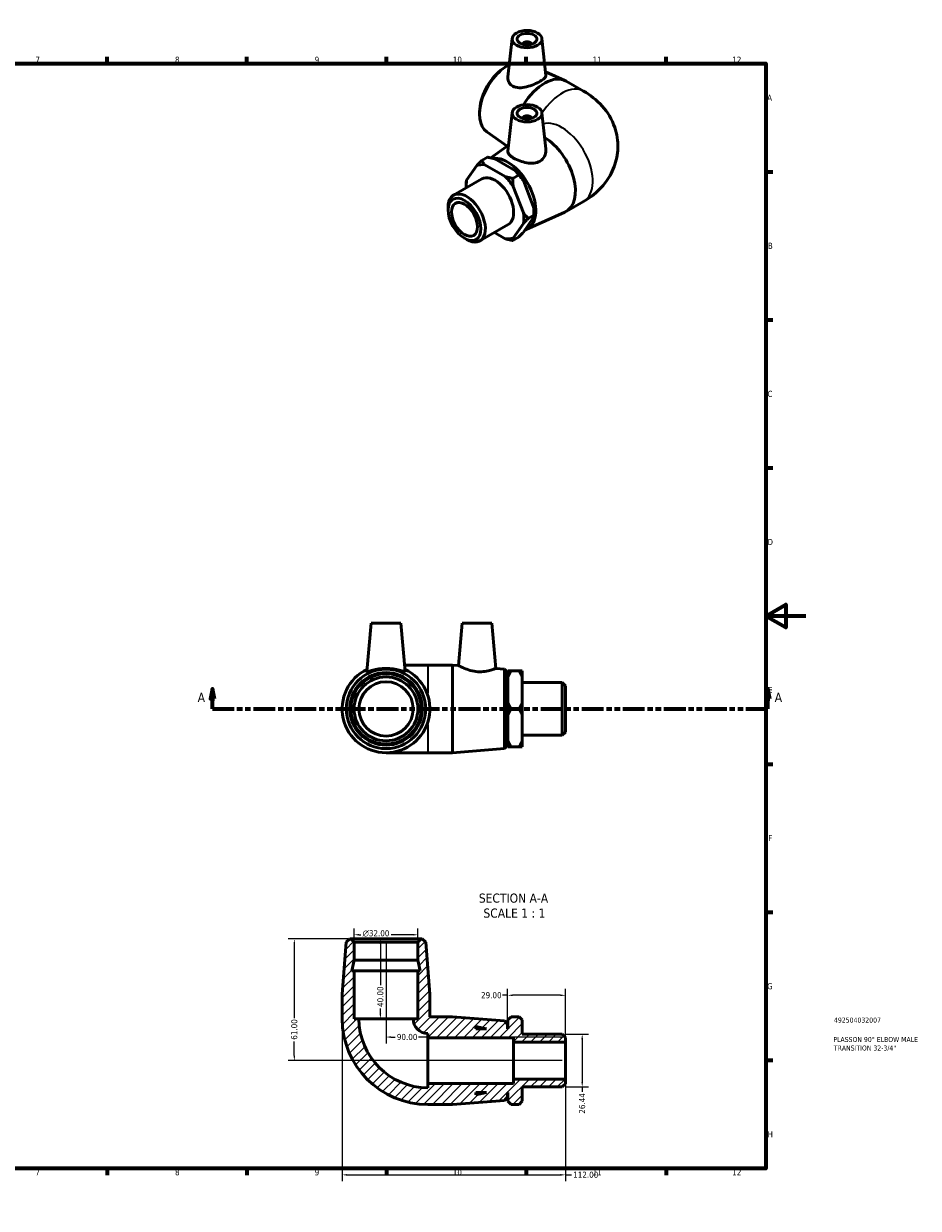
# Model space of a CAD drawing. Header units: millimetres. Extents: x 0 to 897, y -46 to 606.
# Tile 3 of 3: x 449 to 897, y 0 to 594. Entities that reach past the tile are written whole.
import ezdxf

# ---------------------------------------------------------------- set-up
doc = ezdxf.new("R2010")
doc.units = ezdxf.units.MM
doc.linetypes.add('DOUBLE_DASH_CHAIN', pattern=[1.2403, 0.6614, -0.0827, 0.1654, -0.0827, 0.1654, -0.0827])
for name, color, linetype, lineweight in [('Border (ANSI)', 7, 'Continuous', 70), ('Dimension (ANSI)', 7, 'Continuous', 25), ('Hatch (ANSI)', 7, 'Continuous', 18), ('Section Line (ANSI)', 7, 'DOUBLE_DASH_CHAIN', 70), ('Symbol (ANSI)', 7, 'Continuous', 25), ('Title (ISO)', 7, 'Continuous', 50), ('Visible (ANSI)', 7, 'Continuous', 50), ('Visible Narrow (ANSI)', 7, 'Continuous', 35)]:
    doc.layers.add(name, color=color, linetype=linetype, lineweight=lineweight)
doc.styles.add('Label Text (ANSI)', font='tahoma.ttf')
doc.styles.add('Note Text (ANSI)', font='tahoma.ttf')
doc.styles.add('Note Text (ISO)', font='tahoma.ttf')
doc.dimstyles.new('Default - mm (ANSI)', dxfattribs={"dimtxt": 3.048, "dimasz": 2.5, "dimexe": 3.175, "dimexo": 1.6002, "dimgap": 0.8, "dimtad": 0, "dimtoh": 1, "dimrnd": 1e-08, "dimzin": 4, "dimdsep": 46, "dimtxsty": 'Note Text (ANSI)', "dimcen": 0.09, "dimdle": 10, "dimclrd": 256, "dimclre": 256, "dimclrt": 256, "dimadec": 1, "dimazin": 1, "dimtfac": 1, "dimtofl": 0, "dimtmove": 0, "dimatfit": 3, "dimfxl": 1, "dimtolj": 1, "dimtzin": 4, "dimlwd": -1, "dimlwe": -1, "dimarcsym": 0})

# ---------------------------------------------------------------- blocks, each defined once
blk = doc.blocks.new('Borders Default Border')
at = {"layer": 'Border (ANSI)'}
for p, q in [((70.08, 574), (70.08, 577.45)), ((140.17, 574), (140.17, 577.45)), ((210.25, 574), (210.25, 577.45)), ((280.33, 574), (280.33, 577.45)), ((350.42, 574), (350.42, 577.45)), ((490.58, 574), (490.58, 577.45)), ((560.67, 574), (560.67, 577.45)), ((630.75, 574), (630.75, 577.45)), ((700.83, 574), (700.83, 577.45)), ((770.92, 574), (770.92, 577.45)), ((20, 519.75), (16.55, 519.75)), ((821, 519.75), (824.45, 519.75)), ((20, 445.5), (16.55, 445.5)), ((821, 445.5), (824.45, 445.5)), ((20, 371.25), (16.55, 371.25)), ((821, 371.25), (824.45, 371.25)), ((20, 222.75), (16.55, 222.75)), ((821, 222.75), (824.45, 222.75)), ((20, 148.5), (16.55, 148.5)), ((821, 148.5), (824.45, 148.5)), ((20, 74.25), (16.55, 74.25)), ((821, 74.25), (824.45, 74.25)), ((70.08, 20), (70.08, 16.55)), ((140.17, 20), (140.17, 16.55)), ((210.25, 20), (210.25, 16.55)), ((280.33, 20), (280.33, 16.55)), ((350.42, 20), (350.42, 16.55)), ((490.58, 20), (490.58, 16.55)), ((560.67, 20), (560.67, 16.55)), ((630.75, 20), (630.75, 16.55)), ((700.83, 20), (700.83, 16.55)), ((770.92, 20), (770.92, 16.55))]:
    blk.add_line(p, q, dxfattribs=at)
at = {"layer": 'Border (ANSI)', "flags": 128}
for points in [[(420.5, 594), (420.5, 574), (414.73, 584), (426.27, 584), (420.5, 574)], [(20, 20), (20, 574), (821, 574), (821, 20), (20, 20)], [(0, 297), (20, 297), (10, 302.77), (10, 291.23), (20, 297)], [(841, 297), (821, 297), (831, 302.77), (831, 291.23), (821, 297)], [(420.5, 0), (420.5, 20), (414.73, 10), (426.27, 10), (420.5, 20)]]:
    blk.add_lwpolyline(points, dxfattribs=at)
at = {"layer": 'Border (ANSI)', "color": 230, "true_color": 0xff0080, "attachment_point": 7, "style": 'Note Text (ANSI)'}
for s, insert, char_height in [('1', (34.35, 574.4), 3.05), ('2', (104.2, 574.4), 3.05), ('3', (174.26, 574.34), 3.05), ('4', (244.23, 574.4), 3.05), ('5', (314.48, 574.34), 3.05), ('6', (384.49, 574.34), 3.05), ('7', (454.6, 574.4), 3.05), ('8', (524.63, 574.33), 3.05), ('9', (594.7, 574.34), 3.05), ('10', (663.96, 574.34), 3.048), ('11', (734.04, 574.4), 3.048), ('12', (804.13, 574.4), 3.048), ('A', (16.78, 555.35), 3.05), ('A', (821.63, 555.35), 3.05), ('B', (17.15, 481.1), 3.05), ('B', (821.99, 481.1), 3.05), ('C', (16.95, 406.8), 3.05), ('C', (821.8, 406.8), 3.05), ('D', (16.96, 332.6), 3.05), ('D', (821.81, 332.6), 3.05), ('E', (17.21, 258.35), 3.05), ('E', (822.05, 258.35), 3.05), ('F', (17.29, 184.1), 3.05), ('F', (822.14, 184.1), 3.05), ('G', (16.81, 109.79), 3.05), ('G', (821.66, 109.79), 3.05), ('H', (16.97, 35.6), 3.05), ('H', (821.81, 35.6), 3.05), ('1', (34.35, 16.55), 3.05), ('2', (104.2, 16.55), 3.05), ('3', (174.26, 16.49), 3.05), ('4', (244.23, 16.55), 3.05), ('5', (314.48, 16.49), 3.05), ('6', (384.49, 16.49), 3.05), ('7', (454.6, 16.55), 3.05), ('8', (524.63, 16.48), 3.05), ('9', (594.7, 16.49), 3.05), ('10', (663.96, 16.49), 3.048), ('11', (734.04, 16.55), 3.048), ('12', (804.13, 16.55), 3.048)]:
    blk.add_mtext(s, dxfattribs=dict(at, insert=insert, char_height=char_height))
blk = doc.blocks.new('Title Blocks ISO')
at = {"layer": 'Title (ISO)', "color": 232, "true_color": 0xca0064, "style": 'Note Text (ISO)'}
for tag, p in [('PART_NUMBER_001', (34.16, 73.13)), ('DESCRIPTION_001', (33.84, 63.4)), ('DESCRIPTION_002', (34.09, 59.12))]:
    blk.add_attdef(tag, p, '', height=2.5, dxfattribs=at)
blk = doc.blocks.new('2dTransSection0')
at = {"layer": 'Section Line (ANSI)', "linetype": 'Continuous'}
for p, q in [((543.36, 260.43), (542.36, 255.43)), ((542.36, 255.43), (544.36, 255.43)), ((543.36, 255.43), (543.36, 260.43)), ((544.36, 255.43), (543.36, 260.43)), ((543.36, 250.43), (543.36, 255.43)), ((821.97, 260.43), (820.97, 255.43)), ((820.97, 255.43), (822.97, 255.43)), ((821.97, 255.43), (821.97, 260.43)), ((822.97, 255.43), (821.97, 260.43)), ((821.97, 250.43), (821.97, 255.43)), ((543.36, 250.43), (554.35, 250.43)), ((810.98, 250.43), (821.97, 250.43))]:
    blk.add_line(p, q, dxfattribs=at)
at = {"layer": 'Section Line (ANSI)', "linetype": 'DOUBLE_DASH_CHAIN', "ltscale": 16.597679}
blk.add_line((543.36, 250.43), (821.97, 250.43), dxfattribs=at)
at = {"layer": 'Section Line (ANSI)', "linetype": 'Continuous', "flags": 128}
for points in [[(544.36, 255.43), (543.36, 260.43), (542.36, 255.43), (544.36, 255.43)], [(822.97, 255.43), (821.97, 260.43), (820.97, 255.43), (822.97, 255.43)]]:
    blk.add_lwpolyline(points, dxfattribs=at)
at = {"layer": 'Section Line (ANSI)'}
for points in [[(544.36, 255.43), (543.36, 260.43), (542.36, 255.43), (544.36, 255.43)], [(822.97, 255.43), (821.97, 260.43), (820.97, 255.43), (822.97, 255.43)]]:
    blk.add_solid(points, dxfattribs=at)
at = {"layer": 'Section Line (ANSI)', "char_height": 4.57, "attachment_point": 7, "style": 'Label Text (ANSI)'}
for insert in [(536, 253.93), (825.44, 253.93)]:
    blk.add_mtext('A', dxfattribs=dict(at, insert=insert))
blk = doc.blocks.new('*D7')
at = {"layer": 'Defpoints', "color": 0, "transparency": 16777216}
for p in [(614.48, 137.16), (614.48, 133.46), (646.48, 133.46)]:
    blk.add_point(p, dxfattribs=at)
at = {"layer": 'Dimension (ANSI)', "transparency": 16777216}
for p, q in [((614.48, 135.06), (614.48, 140.34)), ((616.98, 137.16), (617.92, 137.16)), ((643.98, 137.16), (633.07, 137.16)), ((646.48, 135.06), (646.48, 140.34))]:
    blk.add_line(p, q, dxfattribs=at)
for points in [[(616.98, 137.58), (616.98, 136.75), (614.48, 137.16)], [(643.98, 137.58), (643.98, 136.75), (646.48, 137.16)]]:
    blk.add_solid(points, dxfattribs=at)
at = {"layer": 'Dimension (ANSI)', "color": 230, "true_color": 0xff0080, "transparency": 16777216, "insert": (618.72, 139.46), "char_height": 3.048, "attachment_point": 1, "style": 'Note Text (ANSI)'}
blk.add_mtext('\\A1;\\fAIGDT|b0|i0;\\H3.0480;\\ln\\fTahoma|b0|i0;\\H3.0480;32.00', dxfattribs=at)
blk = doc.blocks.new('*D8')
at = {"layer": 'Defpoints', "color": 0, "transparency": 16777216}
for p in [(612.88, 135.06), (584.48, 74.06), (720.48, 74.06)]:
    blk.add_point(p, dxfattribs=at)
at = {"layer": 'Dimension (ANSI)', "transparency": 16777216}
for p, q in [((611.28, 135.06), (581.31, 135.06)), ((584.48, 132.56), (584.48, 95.4)), ((584.48, 76.56), (584.48, 83.72)), ((718.88, 74.06), (581.31, 74.06))]:
    blk.add_line(p, q, dxfattribs=at)
for points in [[(584.06, 132.56), (584.9, 132.56), (584.48, 135.06)], [(584.06, 76.56), (584.9, 76.56), (584.48, 74.06)]]:
    blk.add_solid(points, dxfattribs=at)
at = {"layer": 'Dimension (ANSI)', "color": 230, "true_color": 0xff0080, "transparency": 16777216, "insert": (582.89, 84.52), "char_height": 3.048, "attachment_point": 1, "rotation": 90, "style": 'Note Text (ANSI)'}
blk.add_mtext('\\A1;61.00', dxfattribs=at)
blk = doc.blocks.new('*D9')
at = {"layer": 'Defpoints', "color": 0, "transparency": 16777216}
for p in [(608.48, 95.06), (720.48, 64.8), (720.48, 16.76)]:
    blk.add_point(p, dxfattribs=at)
at = {"layer": 'Dimension (ANSI)', "transparency": 16777216}
for p, q in [((608.48, 93.46), (608.48, 13.59)), ((720.48, 63.2), (720.48, 13.59)), ((610.98, 16.76), (717.98, 16.76)), ((720.48, 16.76), (723.57, 16.76))]:
    blk.add_line(p, q, dxfattribs=at)
for points in [[(610.98, 17.18), (610.98, 16.35), (608.48, 16.76)], [(717.98, 17.18), (717.98, 16.35), (720.48, 16.76)]]:
    blk.add_solid(points, dxfattribs=at)
at = {"layer": 'Dimension (ANSI)', "color": 230, "true_color": 0xff0080, "transparency": 16777216, "insert": (724.37, 18.35), "char_height": 3.048, "attachment_point": 1, "style": 'Note Text (ANSI)'}
blk.add_mtext('\\A1;112.00', dxfattribs=at)
blk = doc.blocks.new('*D10')
at = {"layer": 'Defpoints', "color": 0, "transparency": 16777216}
for p in [(718.88, 87.28), (718.88, 60.84), (728.88, 60.84)]:
    blk.add_point(p, dxfattribs=at)
at = {"layer": 'Dimension (ANSI)', "transparency": 16777216}
for p, q in [((720.48, 87.28), (732.06, 87.28)), ((728.88, 84.78), (728.88, 63.34)), ((720.48, 60.84), (732.06, 60.84)), ((728.88, 60.84), (728.88, 58.34))]:
    blk.add_line(p, q, dxfattribs=at)
for points in [[(728.46, 84.78), (729.3, 84.78), (728.88, 87.28)], [(728.46, 63.34), (729.3, 63.34), (728.88, 60.84)]]:
    blk.add_solid(points, dxfattribs=at)
at = {"layer": 'Dimension (ANSI)', "color": 230, "true_color": 0xff0080, "transparency": 16777216, "insert": (727.29, 47.44), "char_height": 3.048, "attachment_point": 1, "rotation": 90, "style": 'Note Text (ANSI)'}
blk.add_mtext('\\A1;26.44', dxfattribs=at)
blk = doc.blocks.new('*D11')
at = {"layer": 'Defpoints', "color": 0, "transparency": 16777216}
for p in [(630.48, 135.06), (627.65, 95.06), (630.48, 95.06)]:
    blk.add_point(p, dxfattribs=at)
at = {"layer": 'Dimension (ANSI)', "transparency": 16777216}
for p, q in [((627.65, 132.56), (627.65, 111.94)), ((627.65, 97.56), (627.65, 100.17))]:
    blk.add_line(p, q, dxfattribs=at)
for points in [[(627.23, 132.56), (628.06, 132.56), (627.65, 135.06)], [(627.23, 97.56), (628.06, 97.56), (627.65, 95.06)]]:
    blk.add_solid(points, dxfattribs=at)
at = {"layer": 'Dimension (ANSI)', "color": 230, "true_color": 0xff0080, "transparency": 16777216, "insert": (626.06, 100.97), "char_height": 3.048, "attachment_point": 1, "rotation": 90, "style": 'Note Text (ANSI)'}
blk.add_mtext('\\A1;40.00', dxfattribs=at)
blk = doc.blocks.new('*D12')
at = {"layer": 'Defpoints', "color": 0, "transparency": 16777216}
for p in [(691.48, 106.81), (691.48, 92.26), (720.48, 83.31)]:
    blk.add_point(p, dxfattribs=at)
at = {"layer": 'Dimension (ANSI)', "transparency": 16777216}
for p, q in [((691.48, 93.86), (691.48, 109.99)), ((720.48, 84.91), (720.48, 109.99)), ((691.48, 106.81), (688.98, 106.81)), ((717.98, 106.81), (693.98, 106.81))]:
    blk.add_line(p, q, dxfattribs=at)
for points in [[(693.98, 107.23), (693.98, 106.39), (691.48, 106.81)], [(717.98, 107.23), (717.98, 106.39), (720.48, 106.81)]]:
    blk.add_solid(points, dxfattribs=at)
at = {"layer": 'Dimension (ANSI)', "color": 230, "true_color": 0xff0080, "transparency": 16777216, "insert": (678.15, 108.4), "char_height": 3.048, "attachment_point": 1, "style": 'Note Text (ANSI)'}
blk.add_mtext('\\A1;29.00', dxfattribs=at)
blk = doc.blocks.new('*D13')
at = {"layer": 'Defpoints', "color": 0, "transparency": 16777216}
for p in [(630.48, 135.06), (630.48, 85.86), (720.48, 74.06)]:
    blk.add_point(p, dxfattribs=at)
at = {"layer": 'Dimension (ANSI)', "transparency": 16777216}
for p, q in [((630.48, 133.46), (630.48, 82.68)), ((632.98, 85.86), (635.12, 85.86)), ((717.98, 85.86), (646.84, 85.86))]:
    blk.add_line(p, q, dxfattribs=at)
for points in [[(632.98, 86.28), (632.98, 85.44), (630.48, 85.86)], [(717.98, 86.28), (717.98, 85.44), (720.48, 85.86)]]:
    blk.add_solid(points, dxfattribs=at)
at = {"layer": 'Dimension (ANSI)', "color": 230, "true_color": 0xff0080, "transparency": 16777216, "insert": (635.92, 87.45), "char_height": 3.048, "attachment_point": 1, "style": 'Note Text (ANSI)'}
blk.add_mtext('\\A1;90.00', dxfattribs=at)

msp = doc.modelspace()

# ---------------------------------------------------------------- hatches: boundary and pattern name
at = {"layer": 'Hatch (ANSI)'}
h = msp.add_hatch(dxfattribs=at)
h.set_pattern_fill('ANSI31', color=256, scale=25.4, style=0)
h.set_pattern_definition([(45, (0, 0), (-2.245064, 2.245064), [])])
edge = h.paths.add_edge_path()
edge.add_line((646.48, 119.057), (646.48, 95.057))
edge.add_line((646.48, 95.057), (644.08, 95.057))
edge.add_ellipse((651.48, 95.057), major_axis=(-7.4, 0), ratio=1, start_angle=0, end_angle=90)
edge.add_line((651.48, 87.657), (651.48, 85.557))
edge.add_line((651.48, 85.557), (694.38, 85.557))
edge.add_line((694.38, 85.557), (694.38, 83.312))
edge.add_line((694.38, 83.312), (720.48, 83.312))
edge.add_line((720.48, 83.312), (720.48, 85.678))
edge.add_line((720.48, 85.678), (718.88, 87.278))
edge.add_line((718.88, 87.278), (698.83, 87.278))
edge.add_line((698.83, 87.278), (698.83, 94.457))
edge.add_line((698.83, 94.457), (697.23, 96.057))
edge.add_line((697.23, 96.057), (693.18, 96.057))
edge.add_line((693.18, 96.057), (691.58, 94.457))
edge.add_line((691.58, 94.457), (691.58, 90.057))
edge.add_line((691.58, 90.057), (691.48, 90.057))
edge.add_line((691.48, 90.057), (691.48, 92.257))
edge.add_line((691.48, 92.257), (689.885, 93.984))
edge.add_line((689.885, 93.984), (663.814, 96.057))
edge.add_line((663.814, 96.057), (652.48, 96.057))
edge.add_line((652.48, 96.057), (652.48, 107.391))
edge.add_line((652.48, 107.391), (650.407, 133.462))
edge.add_line((650.407, 133.462), (648.68, 135.057))
edge.add_line((648.68, 135.057), (648.08, 135.057))
edge.add_line((648.08, 135.057), (646.48, 133.457))
edge.add_line((646.48, 133.457), (646.48, 124.391))
edge.add_line((646.48, 124.391), (647.614, 119.057))
edge.add_line((647.614, 119.057), (646.48, 119.057))
h.paths.add_polyline_path([(675.48, 91.191), (680.814, 90.057), (675.48, 90.057)], flags=0)
edge = h.paths.add_edge_path()
edge.add_ellipse((651.48, 95.057), major_axis=(-43, 0), ratio=1, start_angle=0, end_angle=90)
edge.add_line((651.48, 52.057), (663.814, 52.057))
edge.add_line((663.814, 52.057), (689.885, 54.13))
edge.add_line((689.885, 54.13), (691.48, 55.857))
edge.add_line((691.48, 55.857), (691.48, 58.057))
edge.add_line((691.48, 58.057), (691.58, 58.057))
edge.add_line((691.58, 58.057), (691.58, 53.657))
edge.add_line((691.58, 53.657), (693.18, 52.057))
edge.add_line((693.18, 52.057), (697.23, 52.057))
edge.add_line((697.23, 52.057), (698.83, 53.657))
edge.add_line((698.83, 53.657), (698.83, 60.837))
edge.add_line((698.83, 60.837), (718.88, 60.837))
edge.add_line((718.88, 60.837), (720.48, 62.437))
edge.add_line((720.48, 62.437), (720.48, 64.803))
edge.add_line((720.48, 64.803), (694.38, 64.803))
edge.add_line((694.38, 64.803), (694.38, 62.557))
edge.add_line((694.38, 62.557), (651.48, 62.557))
edge.add_line((651.48, 62.557), (651.48, 60.457))
edge.add_ellipse((651.48, 95.057), major_axis=(0, -34.6), ratio=1, start_angle=270, end_angle=360, ccw=False)
edge.add_line((616.88, 95.057), (614.48, 95.057))
edge.add_line((614.48, 95.057), (614.48, 119.057))
edge.add_line((614.48, 119.057), (613.347, 119.057))
edge.add_line((613.347, 119.057), (614.48, 124.391))
edge.add_line((614.48, 124.391), (614.48, 133.457))
edge.add_line((614.48, 133.457), (612.88, 135.057))
edge.add_line((612.88, 135.057), (612.28, 135.057))
edge.add_line((612.28, 135.057), (610.553, 133.462))
edge.add_line((610.553, 133.462), (608.48, 107.391))
edge.add_line((608.48, 107.391), (608.48, 95.057))
h.paths.add_polyline_path([(680.814, 58.057), (675.48, 56.924), (675.48, 58.057)], flags=0)

# ---------------------------------------------------------------- linework, layer by layer
at = {"layer": 'Visible (ANSI)'}
for p, q in [((693.713, 586.544), (691.656, 567.36)), ((699.199, 583.825), (699.199, 583.639)), ((703.199, 583.825), (703.199, 583.639)), ((708.684, 586.544), (710.665, 568.066)), ((689.178, 571.52), (690.195, 572.213)), ((710.466, 569.929), (720.248, 565.5)), ((720.886, 565.172), (729.607, 560.15)), ((677.524, 551.282), (677.435, 550.054)), ((693.713, 549.367), (691.636, 529.998)), ((699.199, 546.648), (699.199, 546.462)), ((703.199, 546.648), (703.199, 546.462)), ((708.684, 549.367), (710.635, 531.169)), ((680.982, 539.807), (691.173, 532.534)), ((683.02, 526.717), (691.969, 533.102)), ((676.058, 522.887), (670.902, 515.532)), ((681.364, 527.059), (678.5, 525.41)), ((690.303, 517.31), (679.992, 523.248)), ((685.118, 526.2), (695.429, 520.262)), ((694.057, 516.451), (696.921, 518.1)), ((664.372, 507.995), (678.55, 516.159)), ((670.722, 513.009), (670.722, 514.312)), ((699.392, 499.125), (694.237, 512.419)), ((699.363, 515.371), (704.519, 502.078)), ((720.886, 499.896), (729.607, 504.918)), ((661.621, 500.619), (661.621, 501.922)), ((700.838, 490.78), (720.248, 499.569)), ((704.699, 499.348), (704.699, 498.045)), ((677.567, 485.082), (691.745, 493.246)), ((694.237, 486.518), (699.392, 493.873)), ((704.519, 496.826), (699.363, 489.47)), ((701.835, 496.396), (704.699, 498.045)), ((684.869, 489.286), (690.303, 486.157)), ((669.807, 486.405), (670.934, 485.751)), ((696.921, 486.948), (694.057, 485.299)), ((622.98, 293.427), (620.853, 269.114)), ((622.98, 293.427), (637.98, 293.427)), ((637.98, 293.427), (640.107, 269.114)), ((668.63, 293.427), (666.772, 272.192)), ((668.63, 293.427), (683.63, 293.427)), ((683.63, 293.427), (685.619, 270.693)), ((651.48, 272.427), (639.818, 272.427)), ((663.814, 272.427), (651.48, 272.427)), ((663.814, 272.427), (663.814, 228.427)), ((666.772, 272.192), (663.814, 272.427)), ((689.885, 270.354), (685.619, 270.693)), ((689.885, 230.501), (689.885, 270.354)), ((691.48, 268.627), (689.885, 270.354)), ((691.48, 268.627), (691.48, 232.227)), ((691.58, 266.268), (691.58, 269.48)), ((693.18, 269.48), (697.23, 269.48)), ((698.83, 269.48), (698.83, 266.268)), ((691.58, 266.427), (691.48, 266.427)), ((691.58, 253.639), (691.58, 266.268)), ((698.83, 266.268), (698.83, 253.639)), ((718.88, 263.648), (698.83, 263.648)), ((718.88, 237.207), (718.88, 263.648)), ((720.48, 262.048), (718.88, 263.648)), ((720.48, 262.048), (720.48, 238.807)), ((691.58, 247.215), (691.58, 253.639)), ((693.18, 250.427), (697.23, 250.427)), ((698.83, 253.639), (698.83, 247.215)), ((691.58, 234.587), (691.58, 247.215)), ((698.83, 247.215), (698.83, 234.587)), ((720.48, 238.807), (718.88, 237.207)), ((691.48, 232.227), (689.885, 230.501)), ((691.58, 234.427), (691.48, 234.427)), ((691.58, 231.375), (691.58, 234.587)), ((718.88, 237.207), (698.83, 237.207)), ((698.83, 234.587), (698.83, 231.375)), ((630.48, 228.427), (651.48, 228.427)), ((663.814, 228.427), (651.48, 228.427)), ((689.885, 230.501), (663.814, 228.427)), ((693.18, 231.375), (697.23, 231.375)), ((610.553, 133.462), (608.48, 107.391)), ((612.28, 135.057), (610.553, 133.462)), ((612.88, 135.057), (612.28, 135.057)), ((614.48, 133.457), (612.88, 135.057)), ((648.08, 135.057), (612.88, 135.057)), ((614.48, 124.391), (614.48, 133.457)), ((614.48, 133.457), (646.48, 133.457)), ((648.08, 135.057), (646.48, 133.457)), ((646.48, 133.457), (646.48, 124.391)), ((648.68, 135.057), (648.08, 135.057)), ((650.407, 133.462), (648.68, 135.057)), ((652.48, 107.391), (650.407, 133.462)), ((613.347, 119.057), (614.48, 124.391)), ((614.48, 119.057), (613.347, 119.057)), ((614.48, 124.391), (646.48, 124.391)), ((614.48, 95.057), (614.48, 119.057)), ((614.48, 119.057), (646.48, 119.057)), ((646.48, 124.391), (647.614, 119.057)), ((646.48, 119.057), (646.48, 95.057)), ((647.614, 119.057), (646.48, 119.057)), ((608.48, 107.391), (608.48, 95.057)), ((652.48, 96.057), (652.48, 107.391)), ((616.88, 95.057), (614.48, 95.057)), ((616.88, 95.057), (644.08, 95.057)), ((646.48, 95.057), (644.08, 95.057)), ((663.814, 96.057), (652.48, 96.057)), ((689.885, 93.984), (663.814, 96.057)), ((693.18, 96.057), (691.58, 94.457)), ((693.18, 96.057), (697.23, 96.057)), ((698.83, 94.457), (697.23, 96.057)), ((675.48, 91.191), (680.814, 90.057)), ((675.48, 90.057), (675.48, 91.191)), ((680.814, 90.057), (675.48, 90.057)), ((691.48, 92.257), (689.885, 93.984)), ((691.48, 90.057), (691.48, 92.257)), ((691.58, 90.057), (691.48, 90.057)), ((691.58, 94.457), (691.58, 90.057)), ((698.83, 87.278), (698.83, 94.457)), ((651.48, 87.657), (651.48, 85.557)), ((651.48, 85.557), (694.38, 85.557)), ((651.48, 85.557), (651.48, 62.557)), ((694.38, 85.557), (694.38, 83.312)), ((694.38, 83.312), (720.48, 83.312)), ((694.38, 83.312), (694.38, 64.803)), ((718.88, 87.278), (698.83, 87.278)), ((720.48, 85.678), (718.88, 87.278)), ((720.48, 83.312), (720.48, 85.678)), ((720.48, 83.312), (720.48, 64.803)), ((694.38, 62.557), (651.48, 62.557)), ((651.48, 62.557), (651.48, 60.457)), ((720.48, 64.803), (694.38, 64.803)), ((694.38, 64.803), (694.38, 62.557)), ((698.83, 53.657), (698.83, 60.837)), ((698.83, 60.837), (718.88, 60.837)), ((718.88, 60.837), (720.48, 62.437)), ((720.48, 62.437), (720.48, 64.803)), ((663.814, 52.057), (689.885, 54.13)), ((680.814, 58.057), (675.48, 56.924)), ((675.48, 56.924), (675.48, 58.057)), ((675.48, 58.057), (680.814, 58.057)), ((689.885, 54.13), (691.48, 55.857)), ((691.48, 55.857), (691.48, 58.057)), ((691.48, 58.057), (691.58, 58.057)), ((691.58, 58.057), (691.58, 53.657)), ((691.58, 53.657), (693.18, 52.057)), ((697.23, 52.057), (698.83, 53.657)), ((651.48, 52.057), (663.814, 52.057)), ((697.23, 52.057), (693.18, 52.057))]:
    msp.add_line(p, q, dxfattribs=at)
for radius in [19.927, 18.2, 17.6, 16, 13.6]:
    msp.add_circle((630.48, 250.427), radius, dxfattribs=at)
for centre, radius, start, end in [((630.48, 250.427), 22, 115.661278, 64.338722), ((651.48, 95.057), 43, 180, 270), ((651.48, 95.057), 34.6, 180, 270), ((651.48, 95.057), 7.4, 180, 270)]:
    msp.add_arc(centre, radius, start, end, dxfattribs=at)
for centre, major_axis, ratio in [((701.199, 586.277), (-7.5, 0), 0.5758617), ((701.199, 586.277), (-5, 0), 0.5758617), ((701.199, 549.1), (-7.5, 0), 0.5758617), ((701.199, 549.1), (-5, 0), 0.5758617), ((669.838, 495.887), (-5.799, 10.07), 0.5780931), ((669.838, 495.887), (-4.618, 8.02), 0.5780931)]:
    msp.add_ellipse(centre, major_axis=major_axis, ratio=ratio, dxfattribs=at)
for centre, major_axis, ratio, start_param, end_param in [((701.199, 583.825), (-2, 0), 0.5758617, 2.9729035, 6.4518745), ((691.472, 556.724), (-9.944, -17.268), 0.5780931, 3.8654975, 6.2268191), ((690.344, 557.373), (-9.082, -15.772), 0.5780931, 4.0158162, 5.4089618), ((709.908, 546.108), (10.979, 19.065), 0.5780931, 0, 1.5265753), ((701.199, 546.648), (2, 0), 0.5758617, 6.1144961, 9.5934671), ((709.908, 518.961), (10.979, -19.065), 0.5780931, 6.2268191, 8.6339024), ((685.147, 504.703), (-10.18, 17.678), 0.5780931, 5.8652102, 6.181429), ((691.472, 508.345), (9.944, -17.268), 0.5780931, 6.156705, 9.1940716), ((685.147, 504.703), (-6.597, 11.457), 0.5780931, 3.1415926, 6.2831853), ((685.147, 504.703), (10.18, -17.678), 0.5780931, 1.67642, 1.9926388), ((690.274, 507.655), (-10.18, 17.678), 0.5780931, 4.8180127, 5.1342315), ((685.147, 504.703), (-10.18, 17.678), 0.5780931, 0.6292225, 0.8657571), ((670.97, 496.538), (6.597, -11.457), 0.5780931, 5.4958534, 10.2121098), ((685.147, 504.703), (10.18, -17.678), 0.5780931, 0.6292225, 0.9454413), ((690.274, 507.655), (-10.18, 17.678), 0.5780931, 3.9289245, 4.0870339), ((685.147, 504.703), (10.18, -17.678), 0.5780931, 5.8652102, 6.181429)]:
    msp.add_ellipse(centre, major_axis=major_axis, ratio=ratio, start_param=start_param, end_param=end_param, dxfattribs=at)
for points, knots in [([(694.105, 562.622), (693.307, 563.049), (692.633, 563.701), (691.779, 565.271), (691.595, 566.18), (691.636, 567.137), (691.644, 567.249), (691.656, 567.36)], [0, 0, 0, 0, 0.35270019, 0.35270019, 0.70540039, 0.70540039, 0.75131423, 0.75131423, 0.75131423, 0.75131423]), ([(710.665, 568.066), (710.67, 568.024), (710.672, 567.981), (710.666, 567.543), (710.426, 567.098), (709.439, 566.134), (708.692, 565.611), (706.94, 564.602), (705.839, 564.06), (703.462, 563.088), (702.184, 562.659), (699.775, 562.068), (698.474, 561.869), (696.073, 561.91), (694.971, 562.159), (694.105, 562.622)], [3.5570156, 3.5570156, 3.5570156, 3.5570156, 3.5966838, 3.5966838, 3.9683323, 3.9683323, 4.3399809, 4.3399809, 4.7116294, 4.7116294, 5.0832779, 5.0832779, 5.4657003, 5.4657003, 5.8481226, 5.8481226, 5.8481226, 5.8481226]), ([(729.607, 560.15), (732.889, 558.261), (736.096, 555.848), (741.508, 549.731), (743.786, 546.153), (746.3, 538.752), (746.867, 535.223), (746.675, 528.449), (746.012, 525.229), (743.753, 519.159), (742.102, 516.372), (737.949, 511.068), (735.35, 508.751), (731.661, 506.159), (730.639, 505.513), (729.607, 504.918)], [4.712389, 4.712389, 4.712389, 4.712389, 5.0265482, 5.0265482, 5.3046089, 5.3046089, 5.5141278, 5.5141278, 5.7089501, 5.7089501, 5.9213233, 5.9213233, 6.1844181, 6.1844181, 6.2831853, 6.2831853, 6.2831853, 6.2831853]), ([(707.712, 525.111), (706.853, 524.583), (705.778, 524.229), (703.461, 523.972), (702.217, 524.06), (699.901, 524.467), (698.665, 524.818), (696.377, 525.67), (695.326, 526.168), (693.651, 527.133), (692.922, 527.66), (691.93, 528.696), (691.667, 529.209), (691.624, 529.794), (691.626, 529.895), (691.637, 529.998)], [0, 0, 0, 0, 0.3527002, 0.3527002, 0.7054004, 0.7054004, 1.06066, 1.06066, 1.4159196, 1.4159196, 1.7711792, 1.7711792, 2.1264388, 2.1264388, 2.1993587, 2.1993587, 2.1993587, 2.1993587]), ([(710.634, 531.168), (710.658, 530.954), (710.67, 530.741), (710.677, 529.529), (710.436, 528.443), (709.421, 526.516), (708.643, 525.683), (707.712, 525.111)], [5.00257542, 5.00257542, 5.00257542, 5.00257542, 5.08327794, 5.08327794, 5.46570028, 5.46570028, 5.84812261, 5.84812261, 5.84812261, 5.84812261]), ([(640.102, 269.08), (640.059, 268.997), (639.775, 269.039), (638.741, 269.326), (637.991, 269.562), (636.303, 270.011), (635.242, 270.254), (632.924, 270.598), (631.665, 270.693), (629.296, 270.693), (628.037, 270.598), (625.718, 270.254), (624.658, 270.011), (622.97, 269.562), (622.22, 269.326), (621.186, 269.039), (620.902, 268.997), (620.854, 269.09), (620.852, 269.101), (620.854, 269.114)], [0, 0, 0, 0, 0.3527002, 0.3527002, 0.7054004, 0.7054004, 1.06066, 1.06066, 1.4159196, 1.4159196, 1.7711792, 1.7711792, 2.1264388, 2.1264388, 2.4791389, 2.4791389, 2.8318391, 2.8318391, 2.8728115, 2.8728115, 2.8728115, 2.8728115]), ([(685.619, 270.693), (685.619, 270.693), (685.392, 270.598), (684.476, 270.254), (683.787, 270.011), (682.201, 269.562), (681.192, 269.326), (678.948, 269.039), (677.713, 268.997), (675.27, 269.17), (673.941, 269.414), (671.525, 270.079), (670.435, 270.491), (668.739, 271.207), (668.006, 271.562), (667.022, 272.057), (666.772, 272.192), (666.772, 272.192)], [1.4159196, 1.4159196, 1.4159196, 1.4159196, 1.7711792, 1.7711792, 2.1264388, 2.1264388, 2.4791389, 2.4791389, 2.8318391, 2.8318391, 3.2142615, 3.2142615, 3.5966838, 3.5966838, 3.9683323, 3.9683323, 4.3399809, 4.3399809, 4.3399809, 4.3399809])]:
    msp.add_open_spline(points, degree=3, knots=knots, dxfattribs=at)
for points in [[(678.5, 525.41), (677.14, 524.047), (676.058, 522.887)], [(679.992, 523.248), (679.181, 524.234), (678.5, 525.41)], [(681.364, 527.059), (683.405, 526.667), (685.118, 526.2)], [(694.057, 516.451), (692.016, 516.843), (690.303, 517.31)], [(695.429, 520.262), (696.24, 519.276), (696.921, 518.1)], [(696.921, 518.1), (698.281, 516.738), (699.363, 515.371)], [(670.902, 515.532), (670.722, 514.891), (670.722, 514.312)], [(694.237, 512.419), (694.057, 514.305), (694.057, 516.451)], [(701.835, 496.396), (700.474, 497.758), (699.392, 499.125)], [(704.519, 502.078), (704.699, 500.191), (704.699, 498.045)], [(699.392, 493.873), (700.474, 495.033), (701.835, 496.396)], [(704.699, 498.045), (704.699, 497.466), (704.519, 496.826)], [(699.363, 489.47), (698.281, 488.31), (696.921, 486.948)], [(690.303, 486.157), (692.016, 485.69), (694.057, 485.299)], [(694.057, 485.299), (694.057, 485.878), (694.237, 486.518)], [(691.58, 266.268), (692.218, 267.813), (693.18, 269.48)], [(693.18, 269.48), (692.218, 269.48), (691.58, 269.48)], [(697.23, 269.48), (698.193, 267.813), (698.83, 266.268)], [(698.83, 269.48), (698.193, 269.48), (697.23, 269.48)], [(693.18, 250.427), (692.218, 252.094), (691.58, 253.639)], [(691.58, 247.215), (692.218, 248.761), (693.18, 250.427)], [(698.83, 253.639), (698.193, 252.094), (697.23, 250.427)], [(697.23, 250.427), (698.193, 248.761), (698.83, 247.215)], [(693.18, 231.375), (692.218, 233.041), (691.58, 234.587)], [(698.83, 234.587), (698.193, 233.041), (697.23, 231.375)], [(691.58, 231.375), (692.218, 231.375), (693.18, 231.375)], [(697.23, 231.375), (698.193, 231.375), (698.83, 231.375)]]:
    msp.add_rational_spline(points, [1, 1.00384797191, 1], degree=2, dxfattribs=at)
msp.add_open_spline([(640.107, 269.114), (640.108, 269.101), (640.107, 269.09), (640.102, 269.08)], degree=3, dxfattribs=at)
at = {"layer": 'Visible Narrow (ANSI)'}
for p, q in [((651.48, 272.383), (651.48, 258.302)), ((651.48, 242.552), (651.48, 228.472))]:
    msp.add_line(p, q, dxfattribs=at)
for centre, major_axis, start_param, end_param in [((718.629, 541.086), (10.979, 19.065), 0, 1.4756329), ((718.629, 523.983), (-10.979, 19.065), 3.1415927, 6.1438548)]:
    msp.add_ellipse(centre, major_axis=major_axis, ratio=0.5780931, start_param=start_param, end_param=end_param, dxfattribs=at)

# ---------------------------------------------------------------- block references
msp.add_blockref('Borders Default Border', (0, 0))
msp.add_blockref('Title Blocks ISO', (821, 20)).add_auto_attribs({'PART_NUMBER_001': '492504032007', 'DESCRIPTION_001': 'PLASSON 90° ELBOW MALE', 'DESCRIPTION_002': 'TRANSITION 32-3/4"'})
at = {"layer": 'Section Line (ANSI)'}
msp.add_blockref('2dTransSection0', (0, 0), dxfattribs=at)

# ---------------------------------------------------------------- texts
at = {"layer": 'Symbol (ANSI)', "char_height": 4.572, "attachment_point": 7, "style": 'Label Text (ANSI)'}
for s, insert in [('SECTION A-A', (677.005, 153.164)), ('SCALE 1 : 1', (679.325, 145.651))]:
    msp.add_mtext(s, dxfattribs=dict(at, insert=insert))

# ---------------------------------------------------------------- dimensions: what is measured, and where the dimension line sits
at = {"layer": 'Dimension (ANSI)'}
dim = msp.add_linear_dim(base=(614.48, 137.162), p1=(646.48, 133.457), p2=(614.48, 133.457), angle=180, text='\\fAIGDT|b0|i0;\\H3.0480;\\ln\\fTahoma|b0|i0;\\H3.0480;<>', dimstyle='Default - mm (ANSI)', override={"dimtoh": 0, "dimdec": 2, "dimtp": 0, "dimtm": 0, "dimtdec": 2, "dimatfit": 1}, dxfattribs=at)
dim.commit()
dim.dimension.update_dxf_attribs({"geometry": '*D7', "text_midpoint": (625.497, 137.162), "dimtype": 160})
for base, p1, p2, angle, override, picture, middle in [((584.48, 74.057), (612.88, 135.057), (720.48, 74.057), 90, {"dimtoh": 0, "dimdec": 2, "dimtp": 0, "dimtm": 0, "dimtdec": 2, "dimatfit": 1}, '*D8', (584.48, 89.557)), ((627.647, 95.057), (630.48, 135.057), (630.48, 95.057), 270, {"dimtoh": 0, "dimdec": 2, "dimse1": 1, "dimse2": 1, "dimtp": 0, "dimtm": 0, "dimtdec": 2, "dimatfit": 1}, '*D11', (627.647, 106.057)), ((728.88, 60.837), (718.88, 87.278), (718.88, 60.837), 90, {"dimtoh": 0, "dimdec": 2, "dimtp": 0, "dimtm": 0, "dimtdec": 2, "dimatfit": 2}, '*D10', (728.88, 52.489))]:
    dim = msp.add_linear_dim(base=base, p1=p1, p2=p2, angle=angle, dimstyle='Default - mm (ANSI)', override=override, dxfattribs=at)
    dim.commit()
    dim.dimension.update_dxf_attribs({"geometry": picture, "text_midpoint": middle, "dimtype": 160})
for base, p1, p2, override, picture, middle in [((630.48, 85.86), (720.48, 74.057), (630.48, 135.057), {"dimtoh": 0, "dimdec": 2, "dimse1": 1, "dimtp": 0, "dimtm": 0, "dimtdec": 2, "dimatfit": 1}, '*D13', (640.98, 85.86)), ((691.48, 106.811), (720.48, 83.312), (691.48, 92.257), {"dimtoh": 0, "dimdec": 2, "dimtp": 0, "dimtm": 0, "dimtdec": 2, "dimatfit": 2}, '*D12', (683.165, 106.811)), ((720.48, 16.763), (608.48, 95.057), (720.48, 64.803), {"dimtoh": 0, "dimdec": 2, "dimtp": 0, "dimtm": 0, "dimtdec": 2, "dimatfit": 2}, '*D9', (730.414, 16.763))]:
    dim = msp.add_linear_dim(base=base, p1=p1, p2=p2, dimstyle='Default - mm (ANSI)', override=override, dxfattribs=at)
    dim.commit()
    dim.dimension.update_dxf_attribs({"geometry": picture, "text_midpoint": middle, "dimtype": 160})

doc.saveas('drawing.dxf')
